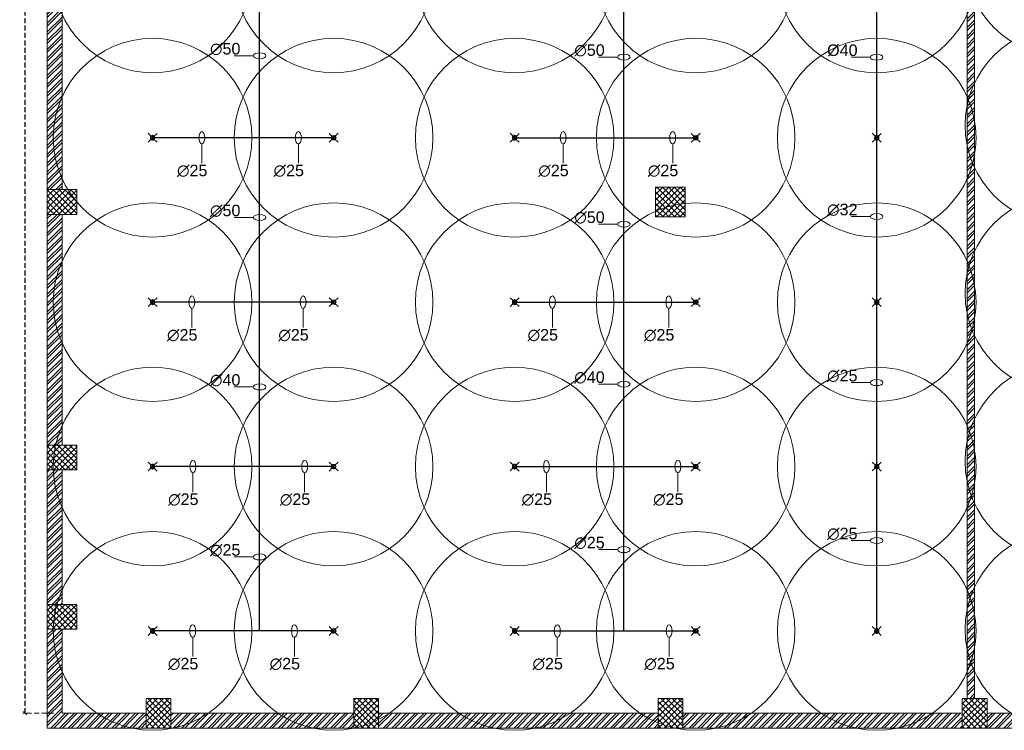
# Model space of a CAD drawing. Header units: inches. Extents: x 127277 to 158499, y 12149 to 20675.
# Tile 8 of 29: x 127278 to 127875, y 18719 to 19150. Entities that reach past the tile are written whole.
import ezdxf

# ---------------------------------------------------------------- set-up
doc = ezdxf.new("R2010")
doc.units = ezdxf.units.IN
doc.header["$MEASUREMENT"] = 0
doc.header["$PDMODE"] = 34
doc.linetypes.add('HIDDEN', pattern=[0.375, 0.25, -0.125])
for name, color, linetype, lineweight in [('FIRE', 1, 'Continuous', 25), ('PD_BRICK WALL_115', 134, 'Continuous', 30), ('PD_COLUMN', 2, 'Continuous', 60), ('PD_HATCH', 45, 'Continuous', 9), ('PP-SPRINKLER PIPE', 1, 'Continuous', 0), ('PP-TEXT', 7, 'Continuous', 40), ('SH-SPRINKLAR', 1, 'Continuous', 0)]:
    doc.layers.add(name, color=color, linetype=linetype, lineweight=lineweight)
doc.layers.add('PD_DIMENSION', color=101, linetype='Continuous')
doc.layers.add('PP-SPRINKLER', color=1, linetype='Continuous')
doc.styles.get("Standard").update_dxf_attribs({"font": 'times.ttf', "height": 4})
doc.styles.add('text Ht 200mm', font='arial.ttf')
doc.dimstyles.new('Copy of MONTY-1', dxfattribs={"dimtxt": 6, "dimasz": 6, "dimexe": 1.625, "dimexo": 9.125, "dimgap": 0.09, "dimtad": 0, "dimdec": 1, "dimzin": 0, "dimdsep": 46, "dimlunit": 4, "dimtxsty": 'Standard', "dimblk": 'OBLIQUE', "dimcen": 1.125, "dimadec": 0, "dimazin": 0, "dimtfac": 1, "dimtdec": 1, "dimtofl": 0, "dimtmove": 0, "dimatfit": 3, "dimfxl": 7, "dimfxlon": 1, "dimtolj": 1, "dimtzin": 0, "dimlwe": 15, "dimarcsym": 1})
pattern_1 = [(45, (284116.9407, 45358.2446), (-1.767766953, 1.767766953), []), (135, (284116.9407, 45358.2446), (-1.767766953, -1.767766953), [])]

# ---------------------------------------------------------------- blocks, each defined once
blk = doc.blocks.new('_OBLIQUE')
at = {"color": 251, "linetype": 'ByBlock'}
blk.add_line((-0.5, -0.5), (0.5, 0.5), dxfattribs=at)
blk = doc.blocks.new('*D699')
at = {"layer": 'Defpoints', "color": 0, "transparency": 16777216}
for p in [(138682.66, 19579.75), (138660.25, 18649.75), (138682.66, 18649.75)]:
    blk.add_point(p, dxfattribs=at)
at = {"layer": 'PD_DIMENSION', "color": 0, "linetype": 'HIDDEN', "lineweight": 15, "ltscale": 12, "transparency": 16777216}
for p, q in [((138677.66, 19579.75), (138658.75, 19579.75)), ((138677.66, 18649.75), (138658.75, 18649.75))]:
    blk.add_line(p, q, dxfattribs=at)
at = {"layer": 'PD_DIMENSION', "color": 0, "linetype": 'HIDDEN', "lineweight": -2, "ltscale": 12, "transparency": 16777216}
for p, q in [((138660.25, 19579.75), (138660.25, 19125.12)), ((138660.25, 18649.75), (138660.25, 19104.38))]:
    blk.add_line(p, q, dxfattribs=at)
at = {"layer": 'PD_DIMENSION', "color": 0, "lineweight": -2, "transparency": 16777216, "xscale": 2, "yscale": 2, "zscale": 2}
for p, rotation in [((138660.25, 19579.75), 90), ((138660.25, 18649.75), 270)]:
    blk.add_blockref('_OBLIQUE', p, dxfattribs=dict(at, rotation=rotation))
at = {"layer": 'PD_DIMENSION', "color": 0, "lineweight": 5, "transparency": 16777216, "insert": (138660.25, 19114.75), "char_height": 6, "attachment_point": 5, "rotation": 90}
blk.add_mtext('\\A1;77\'-6"', dxfattribs=at)
blk = doc.blocks.new('PP-CEILING PENDANT')
at = {"layer": 'SH-SPRINKLAR', "lineweight": -3}
for p, q in [((-17, 17), (-76, 76)), ((-24, 1), (-37, 4)), ((-24, 0), (-37, -3)), ((-17, 17), (-29, 24)), ((-17, 17), (-24, 29)), ((0, 24), (-3, 37)), ((-1, 9), (-1, 24)), ((1, 24), (4, 37)), ((1, 9), (1, 24)), ((17, 17), (75, 75)), ((17, 17), (24, 29)), ((18, 16), (29, 24)), ((24, 0), (37, 3)), ((-18, -16), (-76, -75)), ((-18, -16), (-29, -23)), ((-17, -17), (-25, -28)), ((-2, -24), (-4, -37)), ((-1, -24), (-1, -9)), ((-1, -24), (2, -37)), ((1, -24), (1, -9)), ((16, -18), (23, -30)), ((16, -18), (75, -76)), ((17, -17), (28, -25)), ((24, -1), (37, -4))]:
    blk.add_line(p, q, dxfattribs=at)
at = {"layer": 'SH-SPRINKLAR', "color": 8, "lineweight": 5}
blk.add_circle((0, 0), 1700, dxfattribs=at)
at = {"layer": 'SH-SPRINKLAR', "lineweight": -3}
for centre, major_axis, start_param, end_param in [((0, 0), (26.5, 26.5), 1.657505, 2.255676), ((0, 0), (-26.5, 26.5), 5.588406, 6.189787), ((0, 0), (0.02, 8.87), 5.497787, 11.780972), ((0, 0), (0.02, 6.56), 5.497787, 11.780972), ((0, 23), (1.12, 1.12), 5.863873, 8.273293), ((0, 0), (-26.5, 26.5), 4.798644, 5.40368), ((0, 0), (26.5, 26.5), 5.57395, 6.180955), ((0, 0), (-26.5, 26.5), 0.862204, 1.45951), ((0, 0), (-26.5, 26.5), 1.637496, 2.236801), ((0, -23), (1.12, 1.12), 2.722281, 5.131701), ((0, 0), (-26.5, 26.5), 2.418515, 3.021492), ((0, 0), (26.5, 26.5), 4.778634, 5.384791)]:
    blk.add_ellipse(centre, major_axis=major_axis, ratio=1, start_param=start_param, end_param=end_param, dxfattribs=at)
blk = doc.blocks.new('PP-SP ARROW')
at = {"color": 3}
blk.add_line((-31.5, 0), (-128.7, 0), dxfattribs=at)
blk.add_ellipse((0, 0), major_axis=(-31.5, 0), ratio=0.476486, dxfattribs=at)
blk = doc.blocks.new('FIRST FLOOR')
at = {"layer": 'PD_HATCH', "lineweight": 5}
h = blk.add_hatch(dxfattribs=at)
h.set_pattern_fill('ANSI32', color=251, scale=10)
h.set_pattern_definition([(45, (138679.5072, 18754.504), (-2.65165, 2.65165), []), (45, (138681.275, 18754.504), (-2.65165, 2.65165), [])])
h.paths.add_polyline_path([(138682.66, 18797.25), (138673.66, 18797.25), (138673.66, 18715.75), (138682.66, 18715.75)])
h.paths.add_polyline_path([(139044.16, 18649.75), (138874.66, 18649.75), (138874.66, 18640.75), (139044.16, 18640.75)])
h.paths.add_polyline_path([(139228.66, 18649.75), (139059.16, 18649.75), (139059.16, 18640.75), (139228.66, 18640.75)])
h.paths.add_polyline_path([(138682.66, 19513.75), (138673.66, 19513.75), (138673.66, 19432.25), (138682.66, 19432.25)])
h.paths.add_polyline_path([(138682.66, 19417.25), (138673.66, 19417.25), (138673.66, 19277.25), (138682.66, 19277.25)])
h.paths.add_polyline_path([(138682.66, 19262.25), (138673.66, 19262.25), (138673.66, 19122.25), (138682.66, 19122.25)])
h.paths.add_polyline_path([(138682.66, 19107.25), (138673.66, 19107.25), (138673.66, 18967.25), (138682.66, 18967.25)])
h.paths.add_polyline_path([(138682.66, 18952.25), (138673.66, 18952.25), (138673.66, 18812.25), (138682.66, 18812.25)])
h.paths.add_polyline_path([(139774.66, 19588.75), (139608.16, 19588.75), (139608.16, 19579.75), (139774.66, 19579.75)])
h.paths.add_polyline_path([(139593.16, 19588.75), (139428.16, 19588.75), (139428.16, 19579.75), (139593.16, 19579.75)])
h.paths.add_polyline_path([(139413.16, 19588.75), (139243.66, 19588.75), (139243.66, 19579.75), (139413.16, 19579.75)])
h.paths.add_polyline_path([(139228.66, 19588.75), (139059.16, 19588.75), (139059.16, 19579.75), (139228.66, 19579.75)])
h.paths.add_polyline_path([(138859.66, 19588.75), (138748.66, 19588.75), (138748.66, 19579.75), (138859.66, 19579.75)])
h.paths.add_polyline_path([(138733.66, 19588.75), (138673.66, 19588.75), (138673.66, 19528.75), (138682.66, 19528.75), (138682.66, 19579.75), (138733.66, 19579.75)])
h.paths.add_polyline_path([(138682.66, 18700.75), (138673.66, 18700.75), (138673.66, 18640.75), (138733.66, 18640.75), (138733.66, 18649.75), (138682.66, 18649.75)])
h.paths.add_polyline_path([(138859.66, 18649.75), (138748.66, 18649.75), (138748.66, 18640.75), (138859.66, 18640.75)])
h.paths.add_polyline_path([(139268.41, 18649.75), (139243.66, 18649.75), (139243.66, 18640.75), (139268.41, 18640.75)])
h.paths.add_polyline_path([(139413.16, 18649.75), (139388.41, 18649.75), (139388.41, 18640.75), (139413.16, 18640.75)])
h.paths.add_polyline_path([(139450.66, 18649.75), (139428.16, 18649.75), (139428.16, 18640.75), (139450.66, 18640.75)])
h.paths.add_polyline_path([(139593.16, 18649.75), (139570.66, 18649.75), (139570.66, 18640.75), (139593.16, 18640.75)])
h.paths.add_polyline_path([(139630.66, 18649.75), (139608.16, 18649.75), (139608.16, 18640.75), (139630.66, 18640.75)])
h.paths.add_polyline_path([(139774.66, 18649.75), (139750.66, 18649.75), (139750.66, 18640.75), (139774.66, 18640.75)])
h.paths.add_polyline_path([(139789.66, 18658.75), (139780.66, 18658.75)])
h.paths.add_polyline_path([(139789.66, 18797.25), (139780.66, 18797.25), (139780.66, 18658.75), (139789.66, 18658.75)])
h.paths.add_polyline_path([(139789.66, 18952.25), (139780.66, 18952.25), (139780.66, 18812.25), (139789.66, 18812.25)])
h.paths.add_polyline_path([(139789.66, 19262.25), (139780.66, 19262.25), (139780.66, 18967.25), (139789.66, 18967.25)])
h.paths.add_polyline_path([(139789.66, 19570.75), (139780.66, 19570.75), (139780.66, 19432.25), (139789.66, 19432.25)])
h.paths.add_polyline_path([(139771.66, 19429.25), (139666.66, 19429.25), (139666.66, 19420.25), (139771.66, 19420.25)])
h.paths.add_polyline_path([(139666.66, 19417.25), (139657.66, 19417.25), (139657.66, 19339.25), (139666.66, 19339.25)])
h.paths.add_polyline_path([(139657.66, 19429.25), (139585.66, 19429.25), (139585.66, 19420.25), (139657.66, 19420.25)])
h.paths.add_polyline_path([(139585.66, 19417.25), (139576.66, 19417.25), (139576.66, 19339.25), (139585.66, 19339.25)])
h.paths.add_polyline_path([(139576.66, 19429.25), (139495.66, 19429.25), (139495.66, 19327.25), (139522.66, 19327.25), (139522.66, 19336.25), (139504.66, 19336.25), (139504.66, 19420.25), (139576.66, 19420.25)])
h.paths.add_polyline_path([(139576.66, 19336.25), (139558.66, 19336.25), (139558.66, 19327.25), (139576.66, 19327.25)], flags=17)
h.paths.add_polyline_path([(139603.66, 19336.25), (139585.66, 19336.25), (139585.66, 19327.25), (139603.66, 19327.25)])
h.paths.add_polyline_path([(139657.66, 19336.25), (139639.66, 19336.25), (139639.66, 19327.25), (139657.66, 19327.25)])
h.paths.add_polyline_path([(139666.66, 19327.25), (139657.66, 19327.25), (139657.66, 19264.25), (139666.66, 19264.25)])
h.paths.add_polyline_path([(139789.66, 19278.25), (139780.66, 19278.25), (139780.66, 19277.25), (139789.66, 19277.25)])
h.paths.add_polyline_path([(139789.66, 19417.25), (139780.66, 19417.25), (139780.66, 19398.25), (139789.66, 19398.25)])
h.paths.add_polyline_path([(138911.41, 19579.75), (138911.41, 19588.75), (138874.66, 19588.75), (138874.66, 19579.75)])
h.paths.add_polyline_path([(139007.41, 19588.75), (139007.41, 19579.75), (139044.16, 19579.75), (139044.16, 19588.75)])
h = blk.add_hatch(dxfattribs=at)
h.set_pattern_fill('ANSI32', color=251, scale=10)
h.paths.add_polyline_path([(139194.16, 19152.75), (139194.16, 19182.62), (139198.66, 19182.62), (139198.66, 19152.75), (139231.66, 19152.75), (139236.16, 19152.75), (139236.16, 18658.75), (139231.66, 18658.75), (139231.66, 19148.25), (139174.1, 19148.25), (139174.1, 19152.75)])
h = blk.add_hatch(dxfattribs=at)
h.set_pattern_fill('ANSI37', color=251, scale=20)
h.set_pattern_definition(pattern_1)
h.paths.add_polyline_path([(139060.66, 18950.75), (139060.66, 18968.75), (139042.66, 18968.75), (139042.66, 18950.75)])
h = blk.add_hatch(dxfattribs=at)
h.set_pattern_fill('ANSI37', color=251, scale=20)
h.set_pattern_definition(pattern_1)
h.paths.add_polyline_path([(138673.66, 18967.25), (138673.66, 18952.25), (138691.66, 18952.25), (138691.66, 18967.25)])
h = blk.add_hatch(dxfattribs=at)
h.set_pattern_fill('ANSI37', color=251, scale=20)
h.set_pattern_definition(pattern_1)
h.paths.add_polyline_path([(138673.66, 18797.25), (138673.66, 18812.25), (138691.66, 18812.25), (138691.66, 18797.25)])
h = blk.add_hatch(dxfattribs=at)
h.set_pattern_fill('ANSI37', color=251, scale=20)
h.set_pattern_definition(pattern_1)
h.paths.add_polyline_path([(138673.66, 18700.75), (138673.66, 18715.75), (138691.66, 18715.75), (138691.66, 18700.75)])
h = blk.add_hatch(dxfattribs=at)
h.set_pattern_fill('ANSI37', color=251, scale=20)
h.set_pattern_definition(pattern_1)
h.paths.add_polyline_path([(138748.66, 18640.75), (138733.66, 18640.75), (138733.66, 18658.75), (138748.66, 18658.75)])
h = blk.add_hatch(dxfattribs=at)
h.set_pattern_fill('ANSI37', color=251, scale=20)
h.set_pattern_definition(pattern_1)
h.paths.add_polyline_path([(138874.66, 18640.75), (138859.66, 18640.75), (138859.66, 18658.75), (138874.66, 18658.75)])
h = blk.add_hatch(dxfattribs=at)
h.set_pattern_fill('ANSI37', color=251, scale=20)
h.set_pattern_definition(pattern_1)
h.paths.add_polyline_path([(139059.16, 18640.75), (139044.16, 18640.75), (139044.16, 18658.75), (139059.16, 18658.75)])
h = blk.add_hatch(dxfattribs=at)
h.set_pattern_fill('ANSI37', color=251, scale=20)
h.set_pattern_definition(pattern_1)
h.paths.add_polyline_path([(139243.66, 18640.75), (139228.66, 18640.75), (139228.66, 18658.75), (139243.66, 18658.75)])
at = {"layer": 'PD_BRICK WALL_115', "color": 251, "lineweight": 5}
for p, q in [((138673.66, 19107.25), (138673.66, 18967.25)), ((138682.66, 19107.25), (138682.66, 18967.25)), ((138673.66, 18952.25), (138673.66, 18812.25)), ((138682.66, 18952.25), (138682.66, 18812.25)), ((138673.66, 18715.75), (138673.66, 18797.25)), ((138682.66, 18715.75), (138682.66, 18797.25)), ((138673.66, 18700.75), (138673.66, 18640.75)), ((138682.66, 18700.75), (138682.66, 18649.75)), ((138682.66, 18649.75), (138733.66, 18649.75)), ((138748.66, 18649.75), (138859.66, 18649.75)), ((138874.66, 18649.75), (139044.16, 18649.75)), ((139228.66, 18649.75), (139059.16, 18649.75)), ((139243.66, 18649.75), (139268.41, 18649.75)), ((138673.66, 18640.75), (138859.66, 18640.75)), ((139044.16, 18640.75), (138874.66, 18640.75)), ((139228.66, 18640.75), (139059.16, 18640.75)), ((139243.66, 18640.75), (139268.41, 18640.75))]:
    blk.add_line(p, q, dxfattribs=at)
blk.add_lwpolyline([(139194.16, 19152.75), (139194.16, 19182.62), (139198.66, 19182.62), (139198.66, 19152.75), (139231.66, 19152.75), (139231.66, 19152.75), (139236.16, 19152.75), (139236.16, 18658.75), (139231.66, 18658.75), (139231.66, 19148.25), (139174.1, 19148.25), (139174.1, 19152.75), (139194.16, 19152.75)], dxfattribs=at)
at = {"layer": 'PD_COLUMN', "color": 251, "lineweight": 5}
for points in [[(139060.66, 18950.75), (139060.66, 18968.75), (139042.66, 18968.75), (139042.66, 18950.75)], [(138673.66, 18967.25), (138673.66, 18952.25), (138691.66, 18952.25), (138691.66, 18967.25)], [(138673.66, 18797.25), (138673.66, 18812.25), (138691.66, 18812.25), (138691.66, 18797.25)], [(138691.66, 18700.75), (138691.66, 18715.75), (138673.66, 18715.75), (138673.66, 18700.75)], [(138748.66, 18658.75), (138733.66, 18658.75), (138733.66, 18640.75), (138748.66, 18640.75)], [(138874.66, 18658.75), (138859.66, 18658.75), (138859.66, 18640.75), (138874.66, 18640.75)], [(139059.16, 18658.75), (139044.16, 18658.75), (139044.16, 18640.75), (139059.16, 18640.75)], [(139243.66, 18658.75), (139228.66, 18658.75), (139228.66, 18640.75), (139243.66, 18640.75)]]:
    blk.add_lwpolyline(points, close=True, dxfattribs=at)
at = {"layer": 'PD_DIMENSION', "color": 251, "linetype": 'HIDDEN', "lineweight": 5, "ltscale": 12}
dim = blk.add_linear_dim(base=(138660.25, 18649.75), p1=(138682.66, 19579.75), p2=(138682.66, 18649.75), angle=90, dimstyle='Copy of MONTY-1', override={"dimasz": 2, "dimexe": 1.5, "dimexo": 5, "dimtmove": 1, "dimfxl": 60}, dxfattribs=at)
dim.commit()
dim.dimension.update_dxf_attribs({"geometry": '*D699', "text_midpoint": (138660.25, 19114.75)})

msp = doc.modelspace()

# ---------------------------------------------------------------- block references
at = {"color": 8}
msp.add_blockref('FIRST FLOOR', (-11379.16, 79.93), dxfattribs=at)

# ---------------------------------------------------------------- next in the draw order: linework, layer by layer
at = {"layer": 'FIRE'}
for p, q in [((127423.29, 18779.56, 0), (127423.29, 19375.43, 0)), ((127644.26, 18779.46, 0), (127644.26, 19375.43, 0)), ((127797.59, 18779.53), (127797.59, 19375.43)), ((127468.19, 19078.63), (127358.39, 19078.63)), ((127577.99, 19078.63), (127687.79, 19078.63)), ((127468.19, 18978.93), (127358.39, 18978.93)), ((127577.99, 18978.93), (127687.79, 18978.93)), ((127468.19, 18879.23), (127358.39, 18879.23)), ((127577.99, 18879.23), (127687.79, 18879.23)), ((127468.19, 18779.53), (127358.39, 18779.53)), ((127577.99, 18779.53), (127687.79, 18779.53))]:
    msp.add_line(p, q, dxfattribs=at)

# ---------------------------------------------------------------- next in the draw order: block references
at = {"layer": 'PP-SPRINKLER', "yscale": 0.03543314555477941, "zscale": 35.43314555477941, "rotation": 180}
for p, xscale in [((127911.44, 19187.93), 0.03543314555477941), ((127358.39, 19178.33), 0.03543314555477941), ((127468.19, 19178.33), -0.03543314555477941), ((127577.99, 19178.33), 0.03543314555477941), ((127687.79, 19178.33), -0.03543314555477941), ((127797.59, 19178.33), 0.03543314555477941), ((127911.44, 19086.1), 0.03543314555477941), ((127358.39, 19078.63), 0.03543314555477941), ((127468.19, 19078.63), -0.03543314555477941), ((127577.99, 19078.63), 0.03543314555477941), ((127687.79, 19078.63), -0.03543314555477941), ((127797.59, 19078.63), 0.03543314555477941), ((127911.44, 18984.26), 0.03543314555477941), ((127358.39, 18978.93), 0.03543314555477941), ((127468.19, 18978.93), -0.03543314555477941), ((127577.99, 18978.93), 0.03543314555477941), ((127687.79, 18978.93), -0.03543314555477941), ((127797.59, 18978.93), 0.03543314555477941), ((127358.39, 18879.23), 0.03543314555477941), ((127468.19, 18879.23), -0.03543314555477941), ((127577.99, 18879.23), 0.03543314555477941), ((127687.79, 18879.23), -0.03543314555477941), ((127797.59, 18879.23), 0.03543314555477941), ((127911.44, 18882.43), 0.03543314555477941), ((127358.39, 18779.53), 0.03543314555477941), ((127468.19, 18779.53), -0.03543314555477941), ((127577.99, 18779.53), 0.03543314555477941), ((127687.79, 18779.53), -0.03543314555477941), ((127797.59, 18779.53), 0.03543314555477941), ((127911.44, 18780.6), 0.03543314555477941)]:
    msp.add_blockref('PP-CEILING PENDANT', p, dxfattribs=dict(at, xscale=xscale))
at = {"layer": 'PP-SPRINKLER PIPE', "xscale": 0.1199999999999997, "yscale": 0.1199999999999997, "zscale": 0.03999999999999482}
for p in [(127423.29, 19128.37, 0), (127644.26, 19127.55, 0), (127797.59, 19127.46), (127423.29, 19030.29, 0), (127644.26, 19026.22, 0), (127797.59, 19030.87), (127797.59, 18930.15), (127423.29, 18927.52, 0), (127644.26, 18929.2, 0), (127797.59, 18834.38), (127644.26, 18828.88, 0), (127423.29, 18824.42, 0)]:
    msp.add_blockref('PP-SP ARROW', p, dxfattribs=at)
at = {"layer": 'PP-SPRINKLER PIPE', "xscale": -0.1199999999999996, "yscale": 0.1199999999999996, "zscale": 0.03999999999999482, "rotation": 270}
for p in [(127388.26, 19078.63), (127446.81, 19078.63), (127607.39, 19078.63), (127673.84, 19078.63), (127382.2, 18978.93), (127449.69, 18978.93), (127600.89, 18978.93), (127671.46, 18978.93), (127382.85, 18879.23), (127450.62, 18879.23), (127597.26, 18879.23), (127677.02, 18879.23), (127382.71, 18779.53), (127444.41, 18779.53), (127603.85, 18779.53), (127671.7, 18779.53)]:
    msp.add_blockref('PP-SP ARROW', p, dxfattribs=at)

# ---------------------------------------------------------------- next in the draw order: texts
at = {"layer": 'PP-TEXT', "style": 'text Ht 200mm'}
for s, p in [('∅50', (127393.2, 19129.13, 0)), ('∅50', (127614.17, 19128.31, 0)), ('%%C40', (127767.51, 19128.22)), ('∅25', (127373.21, 19055.32)), ('∅25', (127431.76, 19055.32)), ('∅25', (127592.34, 19055.32)), ('∅25', (127658.79, 19055.32)), ('∅50', (127393.2, 19031.04, 0)), ('∅50', (127614.17, 19026.98, 0)), ('∅32', (127767.51, 19031.62)), ('∅25', (127367.15, 18955.62)), ('∅25', (127434.64, 18955.62)), ('∅25', (127585.84, 18955.62)), ('∅25', (127656.41, 18955.62)), ('∅25', (127767.51, 18930.91)), ('∅40', (127393.2, 18928.28, 0)), ('∅40', (127614.17, 18929.96, 0)), ('∅25', (127367.8, 18855.92)), ('∅25', (127435.57, 18855.92)), ('∅25', (127582.21, 18855.92)), ('∅25', (127661.97, 18855.92)), ('∅25', (127767.51, 18835.14)), ('∅25', (127614.17, 18829.64, 0)), ('∅25', (127393.2, 18825.18, 0)), ('∅25', (127367.66, 18756.22)), ('∅25', (127429.36, 18756.22)), ('∅25', (127588.8, 18756.22)), ('∅25', (127656.65, 18756.22))]:
    msp.add_text(s, height=7, dxfattribs=at).set_placement(p)

doc.saveas('drawing.dxf')
